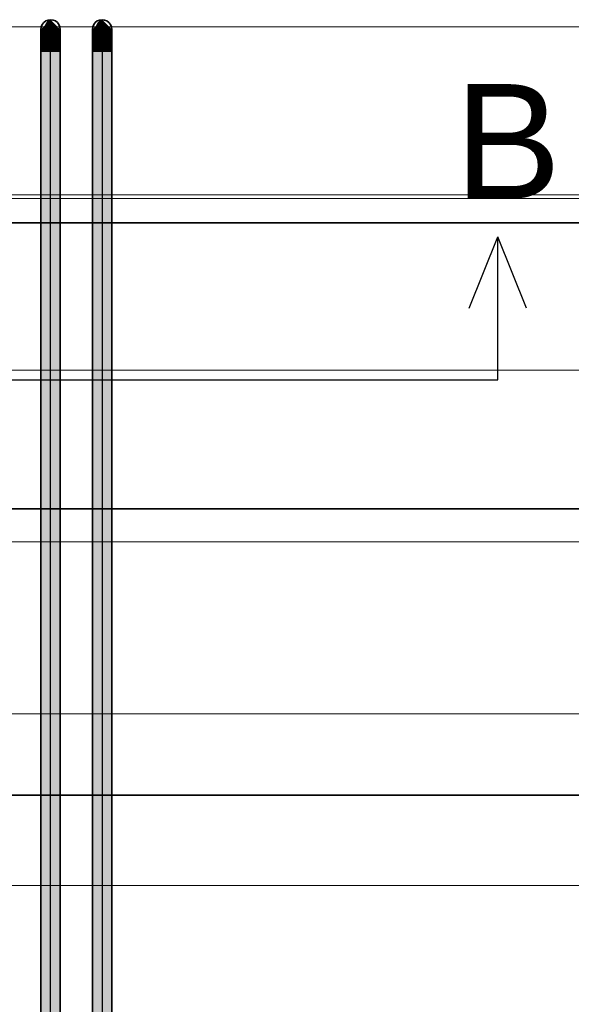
# Model space of a CAD drawing. Extents: x -133 to 627, y -127 to 467.
# Tile 117 of 256: x -20 to -1, y 119 to 154. Entities that reach past the tile are written whole.
import ezdxf
from ezdxf.lldxf.tags import DXFTag

# ---------------------------------------------------------------- set-up
doc = ezdxf.new("R2010")
doc.units = 0
doc.linetypes.add('_Hiddenline_', pattern=[3, 2, -1])
doc.layers.get('0').update_dxf_attribs({"lineweight": 35})
doc.layers.add('5_OG-BESTAND', color=7, linetype='Continuous', lineweight=25)
doc.layers.add('5_OG-SCHRAFF-FILL', color=7, linetype='Continuous', lineweight=25)
for name, color, linetype, lineweight, true_color in [('A_Dach', 1, 'Continuous', 35, 0xff0000), ('Rohrleitung', 1, 'Continuous', 35, 0xff0000), ('Rohrleitung-Shading', 1, 'Continuous', 35, 0xff0000), ('X_Schnittangaben', 7, 'Continuous', 25, 0xc0c0c0)]:
    doc.layers.add(name, color=color, linetype=linetype, lineweight=lineweight, true_color=true_color)
doc.styles.get("Standard").update_dxf_attribs({"font": 'arial.ttf'})
tags = doc.linetypes.add('PUNKT2_S9', pattern=[0.0005, 0, -0.0005]).pattern_tags.tags
tags[6:7] = [DXFTag(74, 4), DXFTag(75, 0), DXFTag(340, '0'), DXFTag(46, 1.0), DXFTag(50, 0.0), DXFTag(44, 0.0), DXFTag(45, 0.0)]
tags[4:5] = [DXFTag(74, 4), DXFTag(75, 0), DXFTag(340, '0'), DXFTag(46, 1.0), DXFTag(50, 0.0), DXFTag(44, 0.0), DXFTag(45, 0.0)]
tags = doc.linetypes.add('STRICHPUNKT2', pattern=[12.7, 6.35, -3.175, 0, -3.175]).pattern_tags.tags
tags[10:11] = [DXFTag(74, 4), DXFTag(75, 0), DXFTag(340, '0'), DXFTag(46, 0.0), DXFTag(50, 0.0), DXFTag(44, 0.0), DXFTag(45, 0.0)]
tags[8:9] = [DXFTag(74, 4), DXFTag(75, 0), DXFTag(340, '0'), DXFTag(46, 0.0), DXFTag(50, 0.0), DXFTag(44, 0.0), DXFTag(45, 0.0)]
tags[6:7] = [DXFTag(74, 4), DXFTag(75, 0), DXFTag(340, '0'), DXFTag(46, 0.0), DXFTag(50, 0.0), DXFTag(44, 0.0), DXFTag(45, 0.0)]
tags[4:5] = [DXFTag(74, 4), DXFTag(75, 0), DXFTag(340, '0'), DXFTag(46, 0.0), DXFTag(50, 0.0), DXFTag(44, 0.0), DXFTag(45, 0.0)]

# ---------------------------------------------------------------- blocks, each defined once
blk = doc.blocks.new('Shading-A06HSSEUNL', base_point=(-18.765, 83.035))
at = {"layer": 'Rohrleitung-Shading', "color": 12, "true_color": 0xd90000}
for points in [[(-19.102, 128.99), (-19.439, 128.99), (-19.102, 152.734)], [(-19.439, 128.99), (-19.102, 152.734), (-19.439, 152.734)], [(-19.102, 123.871), (-18.765, 123.871), (-19.102, 152.734)], [(-18.765, 123.871), (-19.102, 152.734), (-18.765, 152.734)], [(-19.102, 123.871), (-19.439, 123.871), (-19.439, 128.99)], [(-19.102, 123.871), (-19.102, 128.99), (-19.439, 128.99)], [(-19.102, 100.126), (-19.439, 100.126), (-19.102, 123.871)], [(-19.439, 100.126), (-19.102, 123.871), (-19.439, 123.871)], [(-19.102, 95.007), (-18.765, 95.007), (-19.102, 123.871)], [(-18.765, 95.007), (-19.102, 123.871), (-18.765, 123.871)]]:
    blk.add_solid(points, dxfattribs=at)
blk = doc.blocks.new('Shading-A06HSSEYNL', base_point=(-17.302, 95.007))
at = {"layer": 'Rohrleitung-Shading', "color": 12, "true_color": 0xd90000}
for points in [[(-17.639, 84.397), (-17.302, 84.397), (-17.639, 152.734)], [(-17.302, 84.397), (-17.639, 152.734), (-17.302, 152.734)], [(-17.302, 95.007), (-16.965, 95.007), (-17.302, 152.734)], [(-16.965, 95.007), (-17.302, 152.734), (-16.965, 152.734)]]:
    blk.add_solid(points, dxfattribs=at)
blk = doc.blocks.new('Shading-A06HSSF0NL', base_point=(-19.439, 152.931))
at = {"layer": 'Rohrleitung-Shading', "color": 16, "true_color": 0x8b0000}
for points in [[(-19.102, 153.794), (-19.14, 153.794), (-19.102, 153.831)], [(-19.065, 153.794), (-19.102, 153.794), (-19.102, 153.831)], [(-19.412, 153.494), (-19.439, 153.494), (-19.102, 153.794)], [(-19.439, 153.494), (-19.102, 153.794), (-19.14, 153.794)], [(-19.439, 153.468), (-19.412, 153.494), (-19.439, 153.494)], [(-18.792, 153.494), (-19.065, 153.794), (-19.102, 153.794)], [(-18.765, 153.494), (-18.792, 153.494), (-19.065, 153.794)], [(-18.765, 153.468), (-18.765, 153.494), (-18.792, 153.494)]]:
    blk.add_solid(points, dxfattribs=at)
at = {"layer": 'Rohrleitung-Shading', "color": 14, "true_color": 0xa20000}
for points in [[(-19.352, 153.468), (-19.439, 153.468), (-19.102, 153.684)], [(-19.439, 153.468), (-19.102, 153.684), (-19.216, 153.684)], [(-19.439, 153.393), (-19.352, 153.468), (-19.439, 153.468)], [(-19.102, 153.684), (-19.216, 153.684), (-19.102, 153.794)], [(-18.989, 153.684), (-19.102, 153.684), (-19.102, 153.794)], [(-18.853, 153.468), (-18.989, 153.684), (-19.102, 153.684)], [(-18.765, 153.468), (-18.853, 153.468), (-18.989, 153.684)], [(-18.765, 153.393), (-18.765, 153.468), (-18.853, 153.468)]]:
    blk.add_solid(points, dxfattribs=at)
at = {"layer": 'Rohrleitung-Shading', "color": 12, "true_color": 0xb60000}
for points in [[(-19.268, 153.393), (-19.439, 153.393), (-19.102, 153.51)], [(-19.439, 153.393), (-19.102, 153.51), (-19.304, 153.51)], [(-19.102, 153.51), (-19.304, 153.51), (-19.102, 153.684)], [(-18.901, 153.51), (-19.102, 153.51), (-19.102, 153.684)], [(-18.936, 153.393), (-18.901, 153.51), (-19.102, 153.51)], [(-18.765, 153.393), (-18.936, 153.393), (-18.901, 153.51)], [(-19.439, 153.272), (-19.268, 153.393), (-19.439, 153.393)], [(-18.765, 153.272), (-18.765, 153.393), (-18.936, 153.393)]]:
    blk.add_solid(points, dxfattribs=at)
at = {"layer": 'Rohrleitung-Shading', "color": 12, "true_color": 0xc70000}
for points in [[(-19.102, 153.283), (-19.424, 153.283), (-19.102, 153.51)], [(-18.781, 153.283), (-19.102, 153.283), (-19.102, 153.51)], [(-19.124, 153.272), (-19.439, 153.272), (-19.102, 153.283)], [(-19.439, 153.272), (-19.102, 153.283), (-19.424, 153.283)], [(-19.439, 153.114), (-19.124, 153.272), (-19.439, 153.272)], [(-19.08, 153.272), (-18.781, 153.283), (-19.102, 153.283)], [(-18.765, 153.272), (-19.08, 153.272), (-18.781, 153.283)], [(-18.765, 153.114), (-18.765, 153.272), (-19.08, 153.272)]]:
    blk.add_solid(points, dxfattribs=at)
at = {"layer": 'Rohrleitung-Shading', "color": 12, "true_color": 0xd30000}
for points in [[(-19.102, 153.114), (-19.439, 153.114), (-19.102, 153.283)], [(-19.102, 153.018), (-19.439, 153.018), (-19.102, 153.114)], [(-19.439, 153.018), (-19.102, 153.114), (-19.439, 153.114)], [(-18.765, 153.114), (-19.102, 153.114), (-19.102, 153.283)], [(-18.765, 153.018), (-19.102, 153.018), (-18.765, 153.114)], [(-19.102, 153.018), (-18.765, 153.114), (-19.102, 153.114)], [(-19.439, 152.931), (-19.102, 153.018), (-19.439, 153.018)], [(-18.765, 152.931), (-18.765, 153.018), (-19.102, 153.018)]]:
    blk.add_solid(points, dxfattribs=at)
at = {"layer": 'Rohrleitung-Shading', "color": 12, "true_color": 0xd90000}
for points in [[(-19.439, 152.931), (-19.102, 152.931), (-19.102, 153.018)], [(-19.439, 152.734), (-19.102, 152.734), (-19.439, 152.931)], [(-19.102, 152.734), (-19.439, 152.931), (-19.102, 152.931)], [(-19.102, 152.931), (-18.765, 152.931), (-19.102, 153.018)], [(-19.102, 152.734), (-18.765, 152.734), (-19.102, 152.931)], [(-18.765, 152.734), (-19.102, 152.931), (-18.765, 152.931)]]:
    blk.add_solid(points, dxfattribs=at)
blk = doc.blocks.new('Shading-A06HSSF2NL', base_point=(-17.302, 153.794))
at = {"layer": 'Rohrleitung-Shading', "color": 16, "true_color": 0x8b0000}
for points in [[(-17.302, 153.794), (-17.34, 153.794), (-17.302, 153.831)], [(-17.265, 153.794), (-17.302, 153.794), (-17.302, 153.831)], [(-17.612, 153.494), (-17.639, 153.494), (-17.302, 153.794)], [(-17.639, 153.494), (-17.302, 153.794), (-17.34, 153.794)], [(-17.639, 153.468), (-17.612, 153.494), (-17.639, 153.494)], [(-16.992, 153.494), (-17.265, 153.794), (-17.302, 153.794)], [(-16.965, 153.494), (-16.992, 153.494), (-17.265, 153.794)], [(-16.965, 153.468), (-16.965, 153.494), (-16.992, 153.494)]]:
    blk.add_solid(points, dxfattribs=at)
at = {"layer": 'Rohrleitung-Shading', "color": 14, "true_color": 0xa20000}
for points in [[(-17.552, 153.468), (-17.639, 153.468), (-17.302, 153.684)], [(-17.639, 153.468), (-17.302, 153.684), (-17.416, 153.684)], [(-17.639, 153.393), (-17.552, 153.468), (-17.639, 153.468)], [(-17.302, 153.684), (-17.416, 153.684), (-17.302, 153.794)], [(-17.189, 153.684), (-17.302, 153.684), (-17.302, 153.794)], [(-17.053, 153.468), (-17.189, 153.684), (-17.302, 153.684)], [(-16.965, 153.468), (-17.053, 153.468), (-17.189, 153.684)], [(-16.965, 153.393), (-16.965, 153.468), (-17.053, 153.468)]]:
    blk.add_solid(points, dxfattribs=at)
at = {"layer": 'Rohrleitung-Shading', "color": 12, "true_color": 0xb60000}
for points in [[(-17.468, 153.393), (-17.639, 153.393), (-17.302, 153.51)], [(-17.639, 153.393), (-17.302, 153.51), (-17.504, 153.51)], [(-17.302, 153.51), (-17.504, 153.51), (-17.302, 153.684)], [(-17.101, 153.51), (-17.302, 153.51), (-17.302, 153.684)], [(-17.136, 153.393), (-17.101, 153.51), (-17.302, 153.51)], [(-16.965, 153.393), (-17.136, 153.393), (-17.101, 153.51)], [(-17.639, 153.272), (-17.468, 153.393), (-17.639, 153.393)], [(-16.965, 153.272), (-16.965, 153.393), (-17.136, 153.393)]]:
    blk.add_solid(points, dxfattribs=at)
at = {"layer": 'Rohrleitung-Shading', "color": 12, "true_color": 0xc70000}
for points in [[(-17.302, 153.283), (-17.624, 153.283), (-17.302, 153.51)], [(-16.981, 153.283), (-17.302, 153.283), (-17.302, 153.51)], [(-17.324, 153.272), (-17.639, 153.272), (-17.302, 153.283)], [(-17.639, 153.272), (-17.302, 153.283), (-17.624, 153.283)], [(-17.639, 153.114), (-17.324, 153.272), (-17.639, 153.272)], [(-17.28, 153.272), (-16.981, 153.283), (-17.302, 153.283)], [(-16.965, 153.272), (-17.28, 153.272), (-16.981, 153.283)], [(-16.965, 153.114), (-16.965, 153.272), (-17.28, 153.272)]]:
    blk.add_solid(points, dxfattribs=at)
at = {"layer": 'Rohrleitung-Shading', "color": 12, "true_color": 0xd30000}
for points in [[(-17.302, 153.114), (-17.639, 153.114), (-17.302, 153.283)], [(-17.302, 153.018), (-17.639, 153.018), (-17.302, 153.114)], [(-17.639, 153.018), (-17.302, 153.114), (-17.639, 153.114)], [(-16.965, 153.114), (-17.302, 153.114), (-17.302, 153.283)], [(-16.965, 153.018), (-17.302, 153.018), (-16.965, 153.114)], [(-17.302, 153.018), (-16.965, 153.114), (-17.302, 153.114)], [(-17.639, 152.931), (-17.302, 153.018), (-17.639, 153.018)], [(-16.965, 152.931), (-16.965, 153.018), (-17.302, 153.018)]]:
    blk.add_solid(points, dxfattribs=at)
at = {"layer": 'Rohrleitung-Shading', "color": 12, "true_color": 0xd90000}
for points in [[(-17.639, 152.931), (-17.302, 152.931), (-17.302, 153.018)], [(-17.639, 152.734), (-17.302, 152.734), (-17.639, 152.931)], [(-17.302, 152.734), (-17.639, 152.931), (-17.302, 152.931)], [(-17.302, 152.931), (-16.965, 152.931), (-17.302, 153.018)], [(-17.302, 152.734), (-16.965, 152.734), (-17.302, 152.931)], [(-16.965, 152.734), (-17.302, 152.931), (-16.965, 152.931)]]:
    blk.add_solid(points, dxfattribs=at)
blk = doc.blocks.new('Schnitt-A06HSSH8NL', base_point=(-50.205, -83.725))
at = {"color": 0, "lineweight": -2}
for p in [(-4.492, 143.747), (-2.492, 143.747), (-3.492, 141.247)]:
    blk.add_line(p, (-3.492, 146.247), dxfattribs=at)
at = {"color": 0, "linetype": 'ByBlock', "lineweight": -2, "ltscale": 0.25}
blk.add_line((-48.695, 141.247), (-3.492, 141.247), dxfattribs=at)
at = {"color": 0, "linetype": 'ByBlock', "lineweight": -2, "ltscale": 0.25, "insert": (-5.003, 151.581), "char_height": 4, "attachment_point": 1}
blk.add_mtext('{\\fArial;B}', dxfattribs=at)
blk = doc.blocks.new('Referenz-A06HSSHCNL', base_point=(-102.577, -104.976))
at = {"layer": '5_OG-BESTAND', "color": 0, "linetype": 'PUNKT2_S9', "lineweight": 13, "ltscale": 0.13}
blk.add_line((358.264, 147.71), (-38.341, 147.71), dxfattribs=at)
at = {"layer": '5_OG-SCHRAFF-FILL', "color": 0, "lineweight": 13}
for p, q in [((-35.96, 153.58), (114.432, 153.58)), ((-35.96, 147.58), (114.432, 147.58)), ((-35.96, 141.58), (114.432, 141.58)), ((-35.96, 135.58), (114.432, 135.58)), ((-35.96, 129.58), (114.432, 129.58)), ((-35.96, 123.58), (114.432, 123.58))]:
    blk.add_line(p, q, dxfattribs=at)
blk = doc.blocks.new('Referenz-A06HSSHFNL', base_point=(-34.996, -50.92))
at = {"layer": 'A_Dach', "color": 0, "linetype": 'ByBlock', "ltscale": 0.35}
for p, q in [((40.004, 146.736), (-34.996, 146.736)), ((40.004, 136.736), (-34.996, 136.736)), ((40.004, 126.736), (-34.996, 126.736))]:
    blk.add_line(p, q, dxfattribs=at)
blk = doc.blocks.new('Rohrbogen-A06HSTB9NL', base_point=(-19.439, 152.734))
at = {"color": 0, "linetype": 'ByBlock', "lineweight": -2, "ltscale": 0.35}
for p, q in [((-19.189, 153.82), (-19.271, 153.786)), ((-19.102, 153.831), (-19.189, 153.82)), ((-19.015, 153.82), (-19.102, 153.831)), ((-18.934, 153.786), (-19.015, 153.82)), ((-19.428, 153.582), (-19.439, 153.494)), ((-19.439, 153.494), (-19.428, 153.407)), ((-19.439, 153.468), (-19.439, 153.494)), ((-19.439, 153.393), (-19.439, 153.468)), ((-19.394, 153.663), (-19.428, 153.582)), ((-19.341, 153.733), (-19.394, 153.663)), ((-19.271, 153.786), (-19.341, 153.733)), ((-18.864, 153.733), (-18.934, 153.786)), ((-18.81, 153.663), (-18.864, 153.733)), ((-18.777, 153.582), (-18.81, 153.663)), ((-18.765, 153.494), (-18.777, 153.582)), ((-18.777, 153.407), (-18.765, 153.494)), ((-18.765, 153.468), (-18.765, 153.494)), ((-18.765, 153.393), (-18.765, 153.468)), ((-19.439, 153.272), (-19.439, 153.393)), ((-19.439, 153.114), (-19.439, 153.272)), ((-19.439, 152.931), (-19.439, 153.114)), ((-19.428, 153.407), (-19.394, 153.326)), ((-19.394, 153.326), (-19.341, 153.256)), ((-19.341, 153.256), (-19.271, 153.203)), ((-19.271, 153.203), (-19.189, 153.169)), ((-19.189, 153.169), (-19.102, 153.157)), ((-19.102, 153.157), (-19.015, 153.169)), ((-19.015, 153.169), (-18.934, 153.203)), ((-18.934, 153.203), (-18.864, 153.256)), ((-18.864, 153.256), (-18.81, 153.326)), ((-18.81, 153.326), (-18.777, 153.407)), ((-18.765, 153.272), (-18.765, 153.393)), ((-18.765, 153.114), (-18.765, 153.272)), ((-18.765, 152.931), (-18.765, 153.114)), ((-19.439, 152.734), (-19.439, 152.931)), ((-18.765, 152.734), (-18.765, 152.931)), ((-19.428, 152.734), (-19.439, 152.734)), ((-19.394, 152.734), (-19.428, 152.734)), ((-19.341, 152.734), (-19.394, 152.734)), ((-19.271, 152.734), (-19.341, 152.734)), ((-19.189, 152.734), (-19.271, 152.734)), ((-19.102, 152.734), (-19.189, 152.734)), ((-19.102, 152.734), (-19.015, 152.734)), ((-19.015, 152.734), (-18.934, 152.734)), ((-18.934, 152.734), (-18.864, 152.734)), ((-18.864, 152.734), (-18.81, 152.734)), ((-18.81, 152.734), (-18.777, 152.734)), ((-18.777, 152.734), (-18.765, 152.734))]:
    blk.add_line(p, q, dxfattribs=at)
at = {"color": 0, "linetype": '_Hiddenline_', "lineweight": 18}
for p, q in [((-19.183, 153.782), (-19.102, 153.831)), ((-19.318, 153.541), (-19.294, 153.633)), ((-19.318, 153.447), (-19.318, 153.541)), ((-19.294, 153.633), (-19.248, 153.715)), ((-19.248, 153.715), (-19.183, 153.782)), ((-19.294, 153.356), (-19.318, 153.447)), ((-19.248, 153.274), (-19.294, 153.356)), ((-19.183, 153.206), (-19.248, 153.274)), ((-19.102, 153.157), (-19.183, 153.206))]:
    blk.add_line(p, q, dxfattribs=at)
at = {"color": 0, "linetype": 'STRICHPUNKT2', "lineweight": 25, "ltscale": 0.25}
for p, q in [((-19.102, 153.468), (-19.102, 153.494)), ((-19.102, 153.393), (-19.102, 153.468)), ((-19.102, 153.272), (-19.102, 153.393)), ((-19.102, 153.114), (-19.102, 153.272)), ((-19.102, 152.931), (-19.102, 153.114)), ((-19.102, 152.734), (-19.102, 152.931))]:
    blk.add_line(p, q, dxfattribs=at)
blk = doc.blocks.new('Rohrbogen-A06HSTBBNL', base_point=(-17.639, 152.734))
at = {"color": 0, "linetype": 'ByBlock', "lineweight": -2, "ltscale": 0.35}
for p, q in [((-17.389, 153.82), (-17.471, 153.786)), ((-17.302, 153.831), (-17.389, 153.82)), ((-17.215, 153.82), (-17.302, 153.831)), ((-17.134, 153.786), (-17.215, 153.82)), ((-17.628, 153.582), (-17.639, 153.494)), ((-17.639, 153.494), (-17.628, 153.407)), ((-17.639, 153.468), (-17.639, 153.494)), ((-17.639, 153.393), (-17.639, 153.468)), ((-17.594, 153.663), (-17.628, 153.582)), ((-17.541, 153.733), (-17.594, 153.663)), ((-17.471, 153.786), (-17.541, 153.733)), ((-17.064, 153.733), (-17.134, 153.786)), ((-17.01, 153.663), (-17.064, 153.733)), ((-16.977, 153.582), (-17.01, 153.663)), ((-16.965, 153.494), (-16.977, 153.582)), ((-16.977, 153.407), (-16.965, 153.494)), ((-16.965, 153.468), (-16.965, 153.494)), ((-16.965, 153.393), (-16.965, 153.468)), ((-17.639, 153.272), (-17.639, 153.393)), ((-17.639, 153.114), (-17.639, 153.272)), ((-17.639, 152.931), (-17.639, 153.114)), ((-17.628, 153.407), (-17.594, 153.326)), ((-17.594, 153.326), (-17.541, 153.256)), ((-17.541, 153.256), (-17.471, 153.203)), ((-17.471, 153.203), (-17.389, 153.169)), ((-17.389, 153.169), (-17.302, 153.157)), ((-17.302, 153.157), (-17.215, 153.169)), ((-17.215, 153.169), (-17.134, 153.203)), ((-17.134, 153.203), (-17.064, 153.256)), ((-17.064, 153.256), (-17.01, 153.326)), ((-17.01, 153.326), (-16.977, 153.407)), ((-16.965, 153.272), (-16.965, 153.393)), ((-16.965, 153.114), (-16.965, 153.272)), ((-16.965, 152.931), (-16.965, 153.114)), ((-17.639, 152.734), (-17.639, 152.931)), ((-16.965, 152.734), (-16.965, 152.931)), ((-17.628, 152.734), (-17.639, 152.734)), ((-17.594, 152.734), (-17.628, 152.734)), ((-17.541, 152.734), (-17.594, 152.734)), ((-17.471, 152.734), (-17.541, 152.734)), ((-17.389, 152.734), (-17.471, 152.734)), ((-17.302, 152.734), (-17.389, 152.734)), ((-17.302, 152.734), (-17.215, 152.734)), ((-17.215, 152.734), (-17.134, 152.734)), ((-17.134, 152.734), (-17.064, 152.734)), ((-17.064, 152.734), (-17.01, 152.734)), ((-17.01, 152.734), (-16.977, 152.734)), ((-16.977, 152.734), (-16.965, 152.734))]:
    blk.add_line(p, q, dxfattribs=at)
at = {"color": 0, "linetype": '_Hiddenline_', "lineweight": 18}
for p, q in [((-17.383, 153.782), (-17.302, 153.831)), ((-17.518, 153.541), (-17.494, 153.633)), ((-17.518, 153.447), (-17.518, 153.541)), ((-17.494, 153.633), (-17.448, 153.715)), ((-17.448, 153.715), (-17.383, 153.782)), ((-17.494, 153.356), (-17.518, 153.447)), ((-17.448, 153.274), (-17.494, 153.356)), ((-17.383, 153.206), (-17.448, 153.274)), ((-17.302, 153.157), (-17.383, 153.206))]:
    blk.add_line(p, q, dxfattribs=at)
at = {"color": 0, "linetype": 'STRICHPUNKT2', "lineweight": 25, "ltscale": 0.25}
for p, q in [((-17.302, 153.468), (-17.302, 153.494)), ((-17.302, 153.393), (-17.302, 153.468)), ((-17.302, 153.272), (-17.302, 153.393)), ((-17.302, 153.114), (-17.302, 153.272)), ((-17.302, 152.931), (-17.302, 153.114)), ((-17.302, 152.734), (-17.302, 152.931))]:
    blk.add_line(p, q, dxfattribs=at)
blk = doc.blocks.new('Stahlrohr nach DIN 2448-A06HSTBPNL', base_point=(-19.439, 83.035))
at = {"color": 0, "linetype": 'ByBlock', "lineweight": -2, "ltscale": 0.35}
for p, q in [((-19.439, 152.734), (-19.439, 116.547)), ((-19.242, 152.734), (-19.439, 152.734)), ((-18.963, 152.734), (-19.242, 152.734)), ((-18.765, 152.734), (-18.963, 152.734)), ((-18.765, 116.547), (-18.765, 152.734))]:
    blk.add_line(p, q, dxfattribs=at)
at = {"color": 0, "linetype": 'STRICHPUNKT2', "lineweight": 25, "ltscale": 0.25}
blk.add_line((-19.102, 116.547), (-19.102, 152.734), dxfattribs=at)
blk = doc.blocks.new('Stahlrohr nach DIN 2448-A06HSTBTNL', base_point=(-17.639, 84.397))
at = {"color": 0, "linetype": 'ByBlock', "lineweight": -2, "ltscale": 0.35}
for p, q in [((-17.639, 152.734), (-17.639, 116.547)), ((-17.639, 152.734), (-17.442, 152.734)), ((-17.442, 152.734), (-17.163, 152.734)), ((-17.163, 152.734), (-16.965, 152.734)), ((-16.965, 116.547), (-16.965, 152.734))]:
    blk.add_line(p, q, dxfattribs=at)
at = {"color": 0, "linetype": 'STRICHPUNKT2', "lineweight": 25, "ltscale": 0.25}
blk.add_line((-17.302, 152.734), (-17.302, 116.547), dxfattribs=at)
blk = doc.blocks.new('Stahlrohr nach DIN 2448-A06HSTC5NL', base_point=(-17.639, 153.157))
at = {"color": 0, "linetype": 'ByBlock', "lineweight": -2, "ltscale": 0.35}
for p, q in [((-17.389, 153.82), (-17.471, 153.786)), ((-17.302, 153.831), (-17.389, 153.82)), ((-17.215, 153.82), (-17.302, 153.831)), ((-17.134, 153.786), (-17.215, 153.82)), ((-17.628, 153.582), (-17.639, 153.494)), ((-17.639, 153.494), (-17.628, 153.407)), ((-17.594, 153.663), (-17.628, 153.582)), ((-17.541, 153.733), (-17.594, 153.663)), ((-17.471, 153.786), (-17.541, 153.733)), ((-17.064, 153.733), (-17.134, 153.786)), ((-17.01, 153.663), (-17.064, 153.733)), ((-16.977, 153.582), (-17.01, 153.663)), ((-16.965, 153.494), (-16.977, 153.582)), ((-16.977, 153.407), (-16.965, 153.494)), ((-17.628, 153.407), (-17.594, 153.326)), ((-17.594, 153.326), (-17.541, 153.256)), ((-17.541, 153.256), (-17.471, 153.203)), ((-17.471, 153.203), (-17.389, 153.169)), ((-17.389, 153.169), (-17.302, 153.157)), ((-17.302, 153.157), (-17.215, 153.169)), ((-17.215, 153.169), (-17.134, 153.203)), ((-17.134, 153.203), (-17.064, 153.256)), ((-17.064, 153.256), (-17.01, 153.326)), ((-17.01, 153.326), (-16.977, 153.407))]:
    blk.add_line(p, q, dxfattribs=at)
at = {"color": 0, "linetype": '_Hiddenline_', "lineweight": 18}
for p, q in [((-17.383, 153.782), (-17.302, 153.831)), ((-17.518, 153.541), (-17.494, 153.633)), ((-17.518, 153.447), (-17.518, 153.541)), ((-17.494, 153.633), (-17.448, 153.715)), ((-17.448, 153.715), (-17.383, 153.782)), ((-17.494, 153.356), (-17.518, 153.447)), ((-17.448, 153.274), (-17.494, 153.356)), ((-17.383, 153.206), (-17.448, 153.274)), ((-17.302, 153.157), (-17.383, 153.206))]:
    blk.add_line(p, q, dxfattribs=at)
at = {"color": 0, "linetype": 'STRICHPUNKT2', "lineweight": 25, "ltscale": 0.25}
blk.add_line((-17.302, 153.494), (-17.302, 153.494), dxfattribs=at)
blk = doc.blocks.new('Stahlrohr nach DIN 2448-A06HSTDJNL', base_point=(-17.639, 153.157))
at = {"color": 0, "linetype": 'ByBlock', "lineweight": -2, "ltscale": 0.35}
for p, q in [((-17.389, 153.82), (-17.471, 153.786)), ((-17.302, 153.831), (-17.389, 153.82)), ((-17.215, 153.82), (-17.302, 153.831)), ((-17.134, 153.786), (-17.215, 153.82)), ((-17.628, 153.582), (-17.639, 153.494)), ((-17.639, 153.494), (-17.628, 153.407)), ((-17.594, 153.663), (-17.628, 153.582)), ((-17.541, 153.733), (-17.594, 153.663)), ((-17.471, 153.786), (-17.541, 153.733)), ((-17.064, 153.733), (-17.134, 153.786)), ((-17.01, 153.663), (-17.064, 153.733)), ((-16.977, 153.582), (-17.01, 153.663)), ((-16.965, 153.494), (-16.977, 153.582)), ((-16.977, 153.407), (-16.965, 153.494)), ((-17.628, 153.407), (-17.594, 153.326)), ((-17.594, 153.326), (-17.541, 153.256)), ((-17.541, 153.256), (-17.471, 153.203)), ((-17.471, 153.203), (-17.389, 153.169)), ((-17.389, 153.169), (-17.302, 153.157)), ((-17.302, 153.157), (-17.215, 153.169)), ((-17.215, 153.169), (-17.134, 153.203)), ((-17.134, 153.203), (-17.064, 153.256)), ((-17.064, 153.256), (-17.01, 153.326)), ((-17.01, 153.326), (-16.977, 153.407))]:
    blk.add_line(p, q, dxfattribs=at)
at = {"color": 0, "linetype": '_Hiddenline_', "lineweight": 18}
for p, q in [((-17.383, 153.782), (-17.302, 153.831)), ((-17.518, 153.541), (-17.494, 153.633)), ((-17.518, 153.447), (-17.518, 153.541)), ((-17.494, 153.633), (-17.448, 153.715)), ((-17.448, 153.715), (-17.383, 153.782)), ((-17.494, 153.356), (-17.518, 153.447)), ((-17.448, 153.274), (-17.494, 153.356)), ((-17.383, 153.206), (-17.448, 153.274)), ((-17.302, 153.157), (-17.383, 153.206))]:
    blk.add_line(p, q, dxfattribs=at)
at = {"color": 0, "linetype": 'STRICHPUNKT2', "lineweight": 25, "ltscale": 0.25}
blk.add_line((-17.302, 153.494), (-17.302, 153.494), dxfattribs=at)
blk = doc.blocks.new('Stahlrohr nach DIN 2448-A06HSTDNNL', base_point=(-19.439, 153.157))
at = {"color": 0, "linetype": 'ByBlock', "lineweight": -2, "ltscale": 0.35}
for p, q in [((-19.189, 153.82), (-19.271, 153.786)), ((-19.102, 153.831), (-19.189, 153.82)), ((-19.015, 153.82), (-19.102, 153.831)), ((-18.934, 153.786), (-19.015, 153.82)), ((-19.428, 153.582), (-19.439, 153.494)), ((-19.439, 153.494), (-19.428, 153.407)), ((-19.394, 153.663), (-19.428, 153.582)), ((-19.341, 153.733), (-19.394, 153.663)), ((-19.271, 153.786), (-19.341, 153.733)), ((-18.864, 153.733), (-18.934, 153.786)), ((-18.81, 153.663), (-18.864, 153.733)), ((-18.777, 153.582), (-18.81, 153.663)), ((-18.765, 153.494), (-18.777, 153.582)), ((-18.777, 153.407), (-18.765, 153.494)), ((-19.428, 153.407), (-19.394, 153.326)), ((-19.394, 153.326), (-19.341, 153.256)), ((-19.341, 153.256), (-19.271, 153.203)), ((-19.271, 153.203), (-19.189, 153.169)), ((-19.189, 153.169), (-19.102, 153.157)), ((-19.102, 153.157), (-19.015, 153.169)), ((-19.015, 153.169), (-18.934, 153.203)), ((-18.934, 153.203), (-18.864, 153.256)), ((-18.864, 153.256), (-18.81, 153.326)), ((-18.81, 153.326), (-18.777, 153.407))]:
    blk.add_line(p, q, dxfattribs=at)
at = {"color": 0, "linetype": '_Hiddenline_', "lineweight": 18}
for p, q in [((-19.183, 153.782), (-19.102, 153.831)), ((-19.318, 153.541), (-19.294, 153.633)), ((-19.318, 153.447), (-19.318, 153.541)), ((-19.294, 153.633), (-19.248, 153.715)), ((-19.248, 153.715), (-19.183, 153.782)), ((-19.294, 153.356), (-19.318, 153.447)), ((-19.248, 153.274), (-19.294, 153.356)), ((-19.183, 153.206), (-19.248, 153.274)), ((-19.102, 153.157), (-19.183, 153.206))]:
    blk.add_line(p, q, dxfattribs=at)
at = {"color": 0, "linetype": 'STRICHPUNKT2', "lineweight": 25, "ltscale": 0.25}
blk.add_line((-19.102, 153.494), (-19.102, 153.494), dxfattribs=at)

msp = doc.modelspace()

# ---------------------------------------------------------------- block references
at = {"color": 251, "lineweight": 25, "ltscale": 0.25, "true_color": 0x585858}
for name, p in [('Referenz-A06HSSHCNL', (-102.577, -104.976)), ('Referenz-A06HSSHFNL', (-34.996, -50.92))]:
    msp.add_blockref(name, p, dxfattribs=at)
at = {"layer": 'Rohrleitung'}
for name, p in [('Shading-A06HSSF0NL', (-19.439, 152.931)), ('Shading-A06HSSF2NL', (-17.302, 153.794)), ('Shading-A06HSSEUNL', (-18.765, 83.035)), ('Shading-A06HSSEYNL', (-17.302, 95.007))]:
    msp.add_blockref(name, p, dxfattribs=at)
at = {"layer": 'Rohrleitung', "ltscale": 0.35}
for name, p in [('Rohrbogen-A06HSTB9NL', (-19.439, 152.734)), ('Stahlrohr nach DIN 2448-A06HSTDNNL', (-19.439, 153.157)), ('Rohrbogen-A06HSTBBNL', (-17.639, 152.734)), ('Stahlrohr nach DIN 2448-A06HSTC5NL', (-17.639, 153.157)), ('Stahlrohr nach DIN 2448-A06HSTDJNL', (-17.639, 153.157)), ('Stahlrohr nach DIN 2448-A06HSTBPNL', (-19.439, 83.035)), ('Stahlrohr nach DIN 2448-A06HSTBTNL', (-17.639, 84.397))]:
    msp.add_blockref(name, p, dxfattribs=at)
at = {"layer": 'X_Schnittangaben', "color": 1, "linetype": 'STRICHPUNKT2', "ltscale": 0.25, "true_color": 0xff0000}
msp.add_blockref('Schnitt-A06HSSH8NL', (-50.205, -83.725), dxfattribs=at)

doc.saveas('drawing.dxf')
